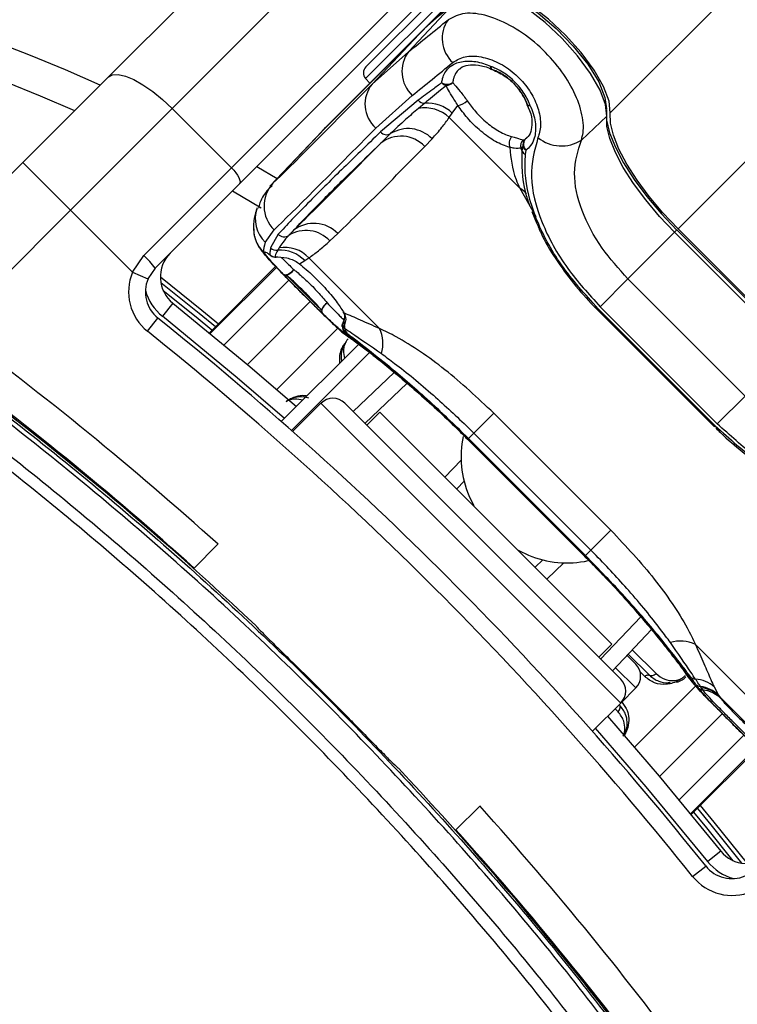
# Model space of a CAD drawing. Header units: millimetres. Extents: x 1508 to 17407, y 390 to 16320.
# Tile 56 of 66: x 3639 to 3724, y 10277 to 10394. Entities that reach past the tile are written whole.
import ezdxf

# ---------------------------------------------------------------- set-up
doc = ezdxf.new("R2010")
doc.units = ezdxf.units.MM
doc.header["$LTSCALE"] = 2
doc.layers.add('COMPONENT_GEOMETRY', color=7, linetype='Continuous')
doc.styles.add('SLDTEXTSTYLE0', font='TXT', dxfattribs={"width": 0.75})
doc.dimstyles.new('SLDDIMSTYLE0', dxfattribs={"dimtxt": 100, "dimasz": 6.604, "dimexe": 0, "dimexo": 0.0625, "dimgap": 25, "dimtad": 0, "dimtih": 1, "dimtoh": 1, "dimdec": 1, "dimrnd": 1e-09, "dimzin": 12, "dimdsep": 46, "dimtxsty": 'SLDTEXTSTYLE0', "dimsah": 1, "dimcen": 0.09, "dimadec": 0, "dimazin": 3, "dimtfac": 1, "dimtdec": 1, "dimtofl": 0, "dimtmove": 0, "dimatfit": 3, "dimfxl": 1, "dimfrac": 2, "dimtolj": 1, "dimtzin": 12, "dimarcsym": 0})
doc.dimstyles.new('SLDDIMSTYLE1', dxfattribs={"dimtxt": 100, "dimasz": 6.604, "dimexe": 0, "dimexo": 0.0625, "dimgap": 25, "dimtad": 0, "dimtih": 1, "dimtoh": 1, "dimdec": 0, "dimrnd": 1e-09, "dimzin": 12, "dimdsep": 46, "dimtxsty": 'SLDTEXTSTYLE0', "dimsah": 1, "dimcen": 0.09, "dimadec": 0, "dimazin": 3, "dimtfac": 1, "dimtdec": 0, "dimtofl": 0, "dimtmove": 0, "dimatfit": 3, "dimfxl": 1, "dimfrac": 2, "dimtolj": 1, "dimtzin": 12, "dimarcsym": 0})

# ---------------------------------------------------------------- blocks, each defined once
blk = doc.blocks.new('_D')
at = {"layer": 'COMPONENT_GEOMETRY', "color": 7}
for p, q in [((6308, 15517.23), (2562.54, 15517.23)), ((2568.89, 15517.23), (2568.89, 13024.91)), ((2368.82, 13004.59), (2338.35, 13004.59)), ((2338.35, 13004.59), (2338.35, 12845.84)), ((2768.96, 13004.59), (2799.43, 13004.59)), ((2799.43, 13004.59), (2799.43, 12845.84)), ((2338.35, 12845.84), (2368.82, 12845.84)), ((2799.43, 12845.84), (2768.96, 12845.84)), ((2568.89, 10203.9), (2568.89, 12696.23)), ((3176.17, 10203.9), (2562.54, 10203.9))]:
    blk.add_line(p, q, dxfattribs=at)
for points in [[(2568.89, 15517.23), (2567.87, 15510.63), (2569.91, 15510.63)], [(2568.89, 10203.9), (2569.91, 10210.5), (2567.87, 10210.5)]]:
    blk.add_solid(points, dxfattribs=at)
at = {"layer": 'COMPONENT_GEOMETRY', "color": 7, "char_height": 100, "attachment_point": 1, "style": 'SLDTEXTSTYLE0'}
for s, insert in [('8\'8.59"', (2368.82, 12974.75)), ('2656.7', (2365.7, 12825.13))]:
    blk.add_mtext(s, dxfattribs=dict(at, insert=insert))
blk = doc.blocks.new('_D_1')
at = {"layer": 'COMPONENT_GEOMETRY', "color": 7}
for p, q in [((8879.1, 12946.13), (8879.1, 8407.68)), ((3365.77, 10201.36), (3365.77, 8407.68)), ((5922.37, 8558.06), (5891.9, 8558.06)), ((5891.9, 8558.06), (5891.9, 8399.31)), ((6322.51, 8558.06), (6352.97, 8558.06)), ((6352.97, 8558.06), (6352.97, 8399.31)), ((3365.77, 8414.03), (5845.64, 8414.03)), ((8879.1, 8414.03), (6399.23, 8414.03)), ((5891.9, 8399.31), (5922.37, 8399.31)), ((6352.97, 8399.31), (6322.51, 8399.31))]:
    blk.add_line(p, q, dxfattribs=at)
for points in [[(3365.77, 8414.03), (3372.37, 8413.02), (3372.37, 8415.05)], [(8879.1, 8414.03), (8872.5, 8415.05), (8872.5, 8413.02)]]:
    blk.add_solid(points, dxfattribs=at)
at = {"layer": 'COMPONENT_GEOMETRY', "color": 7, "char_height": 100, "attachment_point": 1, "style": 'SLDTEXTSTYLE0'}
for s, insert in [('9\'0.53"', (5922.37, 8528.22)), ('2757', (5974.66, 8378.6))]:
    blk.add_mtext(s, dxfattribs=dict(at, insert=insert))

msp = doc.modelspace()

# ---------------------------------------------------------------- linework, layer by layer
at = {"color": 8, "linetype": 'Continuous', "lineweight": 25}
for p, q in [((3708.91, 10382.82), (4972.74, 11646.65)), ((3716.98, 10369.03), (3766.33, 10418.38)), ((3694.63, 10401.7), (3679.83, 10386.9)), ((3668.81, 10374.45), (3668.65, 10374.22)), ((3698.16, 10373.85), (3700.05, 10370.49)), ((3716.56, 10368.62), (3716.85, 10368.91)), ((3669.12, 10364.55), (3661.25, 10356.68)), ((3661.36, 10356.59), (3669.22, 10364.44)), ((3670.69, 10362.93), (3663, 10355.24)), ((3673.24, 10360.38), (3665.77, 10352.91)), ((3676.54, 10357.2), (3669.26, 10349.93)), ((3684.76, 10350.67), (3679.74, 10345.9)), ((3710.16, 10312.65), (3674.52, 10348.29)), ((3689.26, 10339.49), (3691.18, 10341.51)), ((3705.88, 10330.08), (3705.91, 10330.11)), ((3703.38, 10329.31), (3701.36, 10327.39)), ((3707.77, 10317.87), (3712.54, 10322.89)), ((3711.54, 10318.96), (3714.36, 10316.14)), ((3711.95, 10314.44), (3709.53, 10316.85)), ((3713.03, 10315.8), (3712.47, 10316.36)), ((3711.8, 10307.39), (3719.07, 10314.66)), ((3709.84, 10311.61), (3709.48, 10311.97)), ((3714.78, 10303.9), (3722.24, 10311.37)), ((3717.11, 10301.13), (3724.8, 10308.82)), ((3726.31, 10307.35), (3718.46, 10299.49)), ((3718.55, 10299.38), (3726.42, 10307.25))]:
    msp.add_line(p, q, dxfattribs=at)
at = {"color": 7, "linetype": 'Continuous', "lineweight": 25}
for p, q in [((3687.2, 10393.21), (4714, 11420.01)), ((3649.23, 10387.06), (3709.21, 10447.04)), ((3716.8, 10443.32), (3656.82, 10383.34)), ((3663.89, 10376.27), (3723.87, 10436.24)), ((3724.8, 10434.35), (3664.82, 10374.37)), ((3679.86, 10388.28), (3693.96, 10402.37)), ((3684.93, 10390.09), (3689.77, 10395.21)), ((3687.2, 10393.21), (3675.41, 10381.42)), ((3686.8, 10392.79), (3675.01, 10381)), ((3686.81, 10392.8), (3675.02, 10381.01)), ((3680.61, 10386.24), (3686.8, 10392.79)), ((3686.81, 10392.8), (3686.8, 10392.79)), ((3684.93, 10390.09), (3680.61, 10386.24)), ((3694.87, 10387.98), (3694.92, 10387.96)), ((3639.07, 10376.91), (3649.23, 10387.06)), ((3679.83, 10386.9), (3680.33, 10386.34)), ((3681.03, 10381.01), (3685.37, 10384.89)), ((3686.09, 10384.31), (3681.6, 10380.54)), ((3686.85, 10383.96), (3686.1, 10383.34)), ((3698.99, 10383.8), (3699.33, 10383.08)), ((3699.04, 10383.82), (3699.02, 10383.86)), ((3656.82, 10383.34), (3644.73, 10371.25)), ((3663.89, 10376.27), (3656.82, 10383.34)), ((3689.77, 10382.25), (3690.13, 10382.79)), ((3690.13, 10382.79), (3690.79, 10383.7)), ((3689.77, 10382.25), (3698.16, 10373.85)), ((3705.48, 10379.57), (3708.49, 10382.42)), ((3674.65, 10380.63), (3668.45, 10374.08)), ((3668.81, 10374.45), (3675.01, 10381)), ((3675.02, 10381.01), (3675.01, 10381)), ((3686.87, 10378.82), (3687.73, 10379.74)), ((3698.56, 10379.61), (3698.77, 10379.64)), ((3698.77, 10379.64), (3699.05, 10379.93)), ((3698.52, 10378.77), (3698.3, 10378.63)), ((3698.45, 10378.26), (3698.52, 10378.77)), ((3698.84, 10377.85), (3698.9, 10378.36)), ((3624.61, 10362.45), (3639.07, 10376.91)), ((3639.07, 10376.91), (3644.73, 10371.25)), ((3653.46, 10365.84), (3663.89, 10376.27)), ((3666.9, 10376.45), (3669.33, 10375)), ((3664.82, 10374.37), (3654.81, 10364.36)), ((3667.4, 10371.49), (3663.98, 10373.52)), ((3644.73, 10371.25), (3630.72, 10357.24)), ((3652.11, 10363.87), (3644.73, 10371.25)), ((3699.59, 10371.08), (3700.16, 10369.74)), ((3667.9, 10367.42), (3668.94, 10368.92)), ((3711.02, 10363.08), (3716.56, 10368.62)), ((3730.49, 10354.69), (3716.56, 10368.62)), ((3730.78, 10354.98), (3716.85, 10368.91)), ((3730.9, 10355.11), (3716.98, 10369.03)), ((3669.43, 10368.38), (3668.53, 10366.76)), ((3675.59, 10367.6), (3676.51, 10368.46)), ((3669.53, 10366.77), (3669.37, 10366.48)), ((3652.11, 10363.87), (3653.46, 10365.84)), ((3671.96, 10364.87), (3672.59, 10365.25)), ((3672.59, 10365.25), (3673.08, 10365.56)), ((3681.48, 10357.17), (3673.08, 10365.56)), ((3652.11, 10363.87), (3653.95, 10363.09)), ((3654.81, 10364.36), (3653.95, 10363.09)), ((3669.12, 10364.55), (3661.25, 10356.68)), ((3711.02, 10363.08), (3707.72, 10359.77)), ((3711.02, 10363.08), (3724.95, 10349.15)), ((3656.92, 10360.19), (3655.67, 10358.63)), ((3707.48, 10359.53), (3707.37, 10359.43)), ((3707.37, 10359.43), (3721.3, 10345.5)), ((3707.48, 10359.53), (3721.4, 10345.61)), ((3721.64, 10345.85), (3707.72, 10359.77)), ((3653.89, 10356.84), (3655.14, 10358.4)), ((3677.3, 10357.63), (3677.1, 10357.35)), ((3677.1, 10357.35), (3677.37, 10357.17)), ((3677.34, 10356.8), (3677.6, 10356.61)), ((3669.8, 10346.12), (3679.06, 10355.37)), ((3671, 10345.06), (3680.35, 10354.4)), ((3678.34, 10347.3), (3683.24, 10351.95)), ((3724.95, 10349.15), (3721.64, 10345.85)), ((3674.52, 10348.29), (3671.15, 10344.92)), ((3710.16, 10315.48), (3677.35, 10348.29)), ((3681.52, 10347.23), (3679.97, 10345.68)), ((3681.52, 10347.23), (3709.1, 10319.65)), ((3695.06, 10347.12), (3692.68, 10344.74)), ((3695.06, 10347.12), (3708.99, 10333.19)), ((3721.4, 10345.61), (3721.3, 10345.5)), ((3691.76, 10344.19), (3691.94, 10344)), ((3691.95, 10344.01), (3691.98, 10344.04)), ((3691.95, 10344.01), (3705.88, 10330.08)), ((3691.98, 10344.04), (3705.91, 10330.11)), ((3692.05, 10344.11), (3692.68, 10344.74)), ((3705.98, 10330.18), (3692.05, 10344.11)), ((3706.61, 10330.81), (3692.68, 10344.74)), ((3691.54, 10339.02), (3690.66, 10338.1)), ((3708.99, 10333.19), (3706.61, 10330.81)), ((3659.39, 10328.63), (3662.27, 10331.52)), ((3657.89, 10330.07), (3657.83, 10330.02)), ((3705.87, 10330.08), (3706.44, 10329.5)), ((3705.98, 10330.18), (3706.61, 10330.81)), ((3658.42, 10329.6), (3658.33, 10329.57)), ((3659.02, 10328.96), (3659.07, 10329.02)), ((3699.97, 10328.79), (3700.89, 10329.67)), ((3713.82, 10321.37), (3709.17, 10316.47)), ((3707.55, 10318.1), (3709.1, 10319.65)), ((3719.04, 10319.61), (3727.43, 10311.21)), ((3710.91, 10318.3), (3711.94, 10317.27)), ((3711.06, 10318.46), (3713.58, 10315.94)), ((3719.39, 10314.47), (3719.11, 10314.86)), ((3710.16, 10312.65), (3711.95, 10314.44)), ((3719.75, 10314.46), (3719.65, 10314.61)), ((3719.93, 10314.2), (3719.75, 10314.46)), ((3721.27, 10314.56), (3721.8, 10313.6)), ((3721.8, 10313.6), (3721.91, 10313.44)), ((3706.8, 10309.29), (3710.16, 10312.65)), ((3725.98, 10309.36), (3721.91, 10313.44)), ((3721.91, 10313.44), (3722.1, 10313.16)), ((3718.55, 10299.38), (3726.42, 10307.25)), ((3693.39, 10300.4), (3690.5, 10297.52)), ((3690.89, 10297.2), (3690.83, 10297.15)), ((3691.47, 10296.55), (3691.44, 10296.46)), ((3691.89, 10295.96), (3691.94, 10296.02)), ((3722.06, 10295.05), (3720.5, 10293.8)), ((3718.71, 10292.02), (3720.27, 10293.27))]:
    msp.add_line(p, q, dxfattribs=at)
at = {"color": 7, "linetype": 'Continuous', "lineweight": 25, "flags": 128}
for points in [[(3708.91, 10382.82), (3708.78, 10384.2), (3708.13, 10385.93), (3707, 10387.91), (3705.46, 10389.99), (3703.61, 10392.05), (3701.57, 10393.96), (3699.48, 10395.59), (3697.47, 10396.83), (3695.66, 10397.61), (3694.19, 10397.86), (3693.14, 10397.59)], [(3708.49, 10382.42), (3708.36, 10383.8), (3707.71, 10385.53), (3706.58, 10387.5), (3705.04, 10389.58), (3703.2, 10391.64), (3701.16, 10393.55), (3699.07, 10395.17), (3697.06, 10396.41), (3695.26, 10397.18), (3693.79, 10397.44), (3692.74, 10397.17)], [(3694.74, 10397.4), (3696.26, 10397.05), (3698.2, 10396.12), (3700.34, 10394.68), (3702.5, 10392.85), (3704.52, 10390.76), (3706.25, 10388.59), (3707.54, 10386.5), (3708.29, 10384.66), (3708.46, 10383.31)], [(3649.23, 10387.06), (3649.72, 10387.33), (3650.4, 10387.37), (3651.26, 10387.19), (3652.26, 10386.77), (3653.35, 10386.16), (3654.51, 10385.36), (3655.68, 10384.41), (3656.82, 10383.34)], [(3708.45, 10383.2), (3708.48, 10381.94), (3708.84, 10380.43), (3709.52, 10378.73), (3710.5, 10376.86), (3711.76, 10374.89), (3713.26, 10372.87), (3714.97, 10370.85), (3716.83, 10368.88)], [(3716.98, 10369.03), (3715.18, 10370.93), (3713.54, 10372.87), (3712.1, 10374.82), (3710.89, 10376.72), (3709.94, 10378.51), (3709.29, 10380.15), (3708.94, 10381.6), (3708.91, 10382.82)], [(3674.85, 10380.84), (3675.07, 10381.08), (3675.41, 10381.42)], [(3716.56, 10368.62), (3714.77, 10370.51), (3713.13, 10372.46), (3711.68, 10374.41), (3710.47, 10376.31), (3709.52, 10378.11), (3708.87, 10379.75), (3708.52, 10381.2), (3708.49, 10382.42)], [(3675.01, 10381), (3674.68, 10380.66), (3674.65, 10380.63)], [(3663.89, 10376.27), (3664.16, 10375.99), (3664.4, 10375.69), (3664.6, 10375.4), (3664.75, 10375.13), (3664.85, 10374.88), (3664.9, 10374.67), (3664.89, 10374.49), (3664.82, 10374.37)], [(3668.44, 10365.96), (3668.56, 10365.85), (3668.57, 10365.84)], [(3669.04, 10365.68), (3669.13, 10365.67), (3669.18, 10365.66)], [(3670.04, 10363.64), (3670.14, 10363.58), (3670.27, 10363.56), (3670.43, 10363.58), (3670.61, 10363.64), (3670.79, 10363.74), (3670.97, 10363.87), (3671.14, 10364.02), (3671.28, 10364.19)], [(3655.42, 10363.32), (3660.35, 10359.37), (3662.32, 10357.75)], [(3656.92, 10360.19), (3665.83, 10352.86), (3671.59, 10347.9)], [(3674.71, 10358.97), (3674.65, 10359.07), (3674.63, 10359.21), (3674.65, 10359.37), (3674.71, 10359.54), (3674.81, 10359.72), (3674.93, 10359.9), (3675.09, 10360.07), (3675.26, 10360.22)], [(3677.76, 10356.2), (3677.69, 10356.24), (3677.15, 10356.7)], [(3692.11, 10337.31), (3692.66, 10336.16), (3692.74, 10336.02)], [(3697.89, 10330.87), (3698.03, 10330.79), (3699.18, 10330.24)], [(3715.68, 10314.88), (3715.71, 10314.95), (3715.74, 10315.01), (3715.78, 10315.05), (3715.83, 10315.08), (3715.88, 10315.1), (3715.94, 10315.1), (3715.99, 10315.09), (3716.04, 10315.06)], [(3708.58, 10311.07), (3714.73, 10303.96), (3722.06, 10295.05)], [(3719.62, 10300.45), (3721.24, 10298.48), (3725.19, 10293.55)]]:
    msp.add_lwpolyline(points, dxfattribs=at)
at = {"color": 8, "linetype": 'Continuous', "lineweight": 25, "flags": 128}
for points in [[(3694.86, 10387.98), (3694.83, 10387.99), (3694.77, 10388.07), (3694.73, 10388.18), (3694.72, 10388.34)], [(3699.4, 10383.66), (3699.25, 10383.67), (3699.13, 10383.71), (3699.06, 10383.78), (3699.04, 10383.8)], [(3655.48, 10362.65), (3660.04, 10358.99), (3661.97, 10357.4)], [(3661.56, 10356.99), (3659.67, 10358.53), (3655.77, 10361.67)], [(3670.17, 10346.48), (3664.54, 10351.33), (3655.67, 10358.63)], [(3718.09, 10315.86), (3718.11, 10315.82), (3718.57, 10315.28)], [(3720.5, 10293.8), (3713.2, 10302.67), (3707.16, 10309.65)], [(3723.54, 10293.9), (3720.4, 10297.8), (3718.86, 10299.69)], [(3719.27, 10300.1), (3720.86, 10298.17), (3724.52, 10293.61)]]:
    msp.add_lwpolyline(points, dxfattribs=at)
at = {"color": 7, "linetype": 'Continuous', "lineweight": 25}
for centre, radius, start, end in [((3565.77, 10203.9), 200, 65.6403, 24.3597), ((3565.77, 10203.9), 196, 66.0814, 23.9186), ((3700.6, 10379.79), 18.97, 123.3661, 134.958), ((3700.21, 10379.37), 18.97, 123.3661, 134.958), ((3692.8, 10391.66), 3.87, 144.8547, 227.6163), ((3688.04, 10387.74), 3.9, 143.0289, 226.8254), ((3680.57, 10387.57), 1, 135, 222), ((3695.22, 10388.35), 0.501, 181.1249, 226.4485), ((3695.27, 10388.89), 1, 245.3103, 249.3198), ((3683.53, 10383.84), 3.78, 140.6372, 228.5404), ((3689.51, 10387.47), 1.24, 239.5397, 303.1068), ((3689.7, 10387.13), 1.1, 221.6023, 255.8674), ((3689.36, 10387.17), 1.11, 273.9865, 318.1302), ((3686.86, 10384.99), 1.03, 221.1415, 269.2285), ((3687.2, 10379.76), 4.22, 46.0423, 94.7912), ((3690.55, 10385.66), 1.97, 277.0117, 314.0715), ((3699.95, 10384.22), 1, 200.7363, 204.7524), ((3699.41, 10384.16), 0.5, 223.6094, 268.9654), ((3686.88, 10379.25), 4.16, 46.0351, 100.7076), ((3682.32, 10381.19), 0.97, 222.1078, 299.0364), ((3684.88, 10376.96), 3.98, 44.238, 121.7465), ((3684.03, 10376.12), 3.92, 43.5704, 127.9785), ((3698.25, 10379.14), 1.36, 141.2265, 199.1449), ((3699.3, 10378.88), 1.04, 135.3861, 194.2437), ((3699.49, 10378.96), 0.988, 136.5334, 191.2045), ((3699.58, 10379.07), 0.986, 144.8711, 226.354), ((3703.11, 10383.31), 4.43, 230.9409, 302.4638), ((3695.64, 10377.27), 2.98, 19.3673, 27.0597), ((3699.22, 10378.6), 0.842, 203.7336, 242.5751), ((3699.32, 10379.13), 0.876, 204.1454, 241.2457), ((3671.72, 10371.74), 3.97, 137.0493, 225.4612), ((3672.74, 10364.92), 3.91, 43.2372, 121.7152), ((3673.67, 10365.77), 3.91, 43.4089, 127.9868), ((3670.14, 10369.08), 0.998, 224.7363, 303.2219), ((3669.24, 10367.48), 1.01, 225.611, 277.1862), ((3669.7, 10362.51), 3.98, 43.4605, 94.758), ((3670.19, 10362.88), 3.95, 42.8814, 99.5833), ((3646.23, 10357.9), 10.74, 36.9661, 47.6623), ((3659.42, 10363.31), 4, 135, 231.3565), ((3669.14, 10366.67), 1, 225.4317, 264.3945), ((3669.14, 10366.66), 1, 235.3237, 272.3912), ((3657.64, 10361.53), 6, 157.0417, 231.3565), ((3669.98, 10365), 1.54, 287.2978, 328.2273), ((3657.64, 10361.53), 4, 157.0417, 231.3565), ((3670.35, 10364.02), 0.496, 230.2072, 279.6234), ((3392.53, 10030.66), 400, 46.7191, 55.4908), ((3392.53, 10030.66), 400, 49.1474, 55.4908), ((3675.09, 10359.29), 0.495, 170.3457, 219.7816), ((3676.07, 10358.91), 1.54, 121.7952, 162.7127), ((3395.36, 10033.49), 416, 38.6435, 51.3565), ((3678.04, 10357.5), 1, 147.9674, 185.7475), ((3391.57, 10031.63), 404, 47.9276, 53.7036), ((3395.36, 10033.49), 414, 38.6435, 51.3565), ((3677.99, 10357.41), 0.892, 183.4667, 222.7804), ((3673.35, 10356.84), 4.03, 4.715, 11.3437), ((3678.24, 10357.2), 0.878, 181.9493, 222.3977), ((3677.74, 10355.38), 4.14, 343.3132, 25.5479), ((3565.77, 10203.9), 150, 91.6933, 358.3067), ((3565.77, 10203.9), 149.82, 91.6649, 358.3351), ((3391.57, 10031.63), 400, 47.9569, 53.7036), ((3565.77, 10203.9), 147.82, 92.3895, 357.6105), ((3675.94, 10346.88), 2, 45, 135), ((3702.71, 10341.87), 11.54, 167.5791, 203.2874), ((3703.74, 10340.83), 11.53, 246.7056, 282.7686), ((3717.25, 10315.87), 4.14, 64.4521, 106.6868), ((3710.53, 10315.85), 2, 315, 45), ((3392.53, 10030.66), 399.86, 44.4268, 45.5732), ((3708.75, 10314.07), 2, 315, 45), ((3719.07, 10316.38), 0.878, 227.6023, 268.0507), ((3718.76, 10311.71), 3.8, 48.5894, 85.7205), ((3719.75, 10315.53), 0.93, 226.3784, 263.6821), ((3720.05, 10315.15), 0.955, 225.8921, 262.6458), ((3719.2, 10310.85), 3.78, 46.6027, 83.2445), ((3719.3, 10310.7), 3.78, 46.2829, 83.0911), ((3719.43, 10310.4), 3.84, 45.9598, 82.5197), ((3392.53, 10030.66), 400, 34.5092, 43.2809), ((3393.5, 10029.7), 404, 36.2964, 42.0724), ((3393.5, 10029.7), 400, 36.2964, 42.0431), ((3725.18, 10297.55), 4, 218.6435, 315), ((3723.4, 10295.77), 4, 218.6435, 292.9583), ((3392.53, 10030.66), 400, 34.5092, 40.8526), ((3723.4, 10295.77), 6, 218.6435, 292.9583)]:
    msp.add_arc(centre, radius, start, end, dxfattribs=at)
at = {"color": 8, "linetype": 'Continuous', "lineweight": 25}
for centre, radius, start, end in [((3697.07, 10371.79), 2.33, 36.2239, 62.2358), ((3670.67, 10370.25), 3.96, 161.5429, 225.5918), ((3670.47, 10369.11), 3.98, 182.0271, 225.2123), ((3659.42, 10363.31), 6, 195.5484, 231.3565), ((3677.93, 10357.59), 0.861, 148.5936, 195.85), ((3678.02, 10357.96), 0.79, 161.2505, 204.38), ((3678.03, 10357.5), 0.99, 185.2781, 225.3655), ((3725.18, 10297.55), 6, 218.6435, 254.4516)]:
    msp.add_arc(centre, radius, start, end, dxfattribs=at)
at = {"color": 7, "linetype": 'Continuous', "lineweight": 25}
for centre, major_axis, ratio, start_param, end_param in [((3774.02, 10488.38), (111.49, 111.67), 0.074687, 3.715565, 3.782435), ((3776.85, 10485.57), (114.32, 114.5), 0.072841, 3.715568, 3.782438), ((3775.43, 10486.84), (108.84, 114.33), 0.008938, 3.334594, 3.645255), ((3778.33, 10484.08), (111.66, 117.16), 0.008717, 3.334605, 3.645265), ((3776.85, 10485.57), (108.98, 119.84), 0.055229, 3.015897, 3.082768)]:
    msp.add_ellipse(centre, major_axis=major_axis, ratio=ratio, start_param=start_param, end_param=end_param, dxfattribs=at)
for points, knots in [([(3705.48, 10379.57), (3705.56, 10379.86), (3705.81, 10380.81), (3705.62, 10382.84), (3704.56, 10385.63), (3702.73, 10388.44), (3700.27, 10391.04), (3697.33, 10393.17), (3694.29, 10394.48), (3691.49, 10394.84), (3690.25, 10394.21), (3689.64, 10393.89)], [0, 0, 0, 0, 0.0498264, 0.1675614, 0.2805784, 0.3917808, 0.5052991, 0.624319, 0.7486634, 0.8746042, 1, 1, 1, 1]), ([(3690.19, 10388.81), (3690.65, 10389.08), (3691.56, 10389.61), (3693.5, 10389.58), (3695.57, 10388.9), (3697.5, 10387.61), (3699.06, 10385.94), (3700.14, 10384.07), (3700.67, 10382.18), (3700.64, 10380.76), (3700.39, 10380.08), (3700.32, 10379.87)], [0, 0, 0, 0, 0.128283, 0.255896, 0.379754, 0.496488, 0.607307, 0.716724, 0.829647, 0.949094, 1, 1, 1, 1]), ([(3688.88, 10386.4), (3688.91, 10386.57), (3689.02, 10387.26), (3689.53, 10388.1), (3690.59, 10388.81), (3691.98, 10389.07), (3693.5, 10388.84), (3694.42, 10388.46), (3694.72, 10388.34)], [0, 0, 0, 0, 0.075381, 0.307278, 0.457792, 0.683201, 0.897773, 1, 1, 1, 1]), ([(3691.03, 10388), (3691.07, 10388.05), (3691.26, 10388.31), (3691.97, 10388.54), (3693.21, 10388.54), (3694.26, 10388.29), (3694.82, 10387.99), (3694.85, 10387.97)], [0, 0, 0, 0, 0.076775, 0.384093, 0.673994, 0.981762, 1, 1, 1, 1]), ([(3699.4, 10383.66), (3699.38, 10383.71), (3699.19, 10384.25), (3698.63, 10385.31), (3697.44, 10386.71), (3696.06, 10387.78), (3695.12, 10388.17), (3694.72, 10388.34)], [0, 0, 0, 0, 0.023022, 0.27511, 0.528003, 0.796138, 1, 1, 1, 1]), ([(3699.04, 10383.82), (3699.02, 10383.89), (3698.81, 10384.45), (3698.22, 10385.5), (3697.06, 10386.74), (3695.89, 10387.57), (3695.16, 10387.86), (3694.87, 10387.98)], [0, 0, 0, 0, 0.040118, 0.323375, 0.584277, 0.834681, 1, 1, 1, 1]), ([(3694.87, 10387.98), (3695.43, 10387.72), (3696.54, 10387.21), (3697.93, 10385.86), (3698.7, 10384.66), (3698.98, 10383.98), (3699.04, 10383.82)], [0, 0, 0, 0, 0.3101487, 0.6161475, 0.9098568, 1, 1, 1, 1]), ([(3688.88, 10386.4), (3688.52, 10386.13), (3687.57, 10385.41), (3686.65, 10384.73), (3686.09, 10384.31)], [0, 0, 0, 0, 0.381291, 1, 1, 1, 1]), ([(3690.18, 10386.43), (3690.25, 10386.34), (3690.46, 10386.03), (3691.06, 10385.42), (3691.63, 10384.64), (3691.92, 10384.24)], [0, 0, 0, 0, 0.181902, 0.586109, 1, 1, 1, 1]), ([(3689.43, 10386.06), (3689.2, 10385.87), (3688.29, 10385.15), (3687.46, 10384.47), (3686.85, 10383.96)], [0, 0, 0, 0, 0.261932, 1, 1, 1, 1]), ([(3690.79, 10383.7), (3690.54, 10384.11), (3690.04, 10384.92), (3689.6, 10385.6), (3689.47, 10385.95), (3689.43, 10386.06)], [0, 0, 0, 0, 0.402486, 0.811277, 1, 1, 1, 1]), ([(3691.92, 10384.24), (3692.07, 10384.03), (3692.36, 10383.6), (3692.91, 10382.94), (3693.54, 10382.27), (3694.25, 10381.63), (3694.99, 10381.06), (3695.73, 10380.59), (3696.48, 10380.21), (3696.95, 10380.07), (3697.19, 10379.99)], [0, 0, 0, 0, 0.11112, 0.224668, 0.352154, 0.483338, 0.610578, 0.74151, 0.868886, 1, 1, 1, 1]), ([(3686.1, 10383.34), (3685.59, 10382.9), (3684.42, 10381.9), (3683.37, 10380.91), (3682.79, 10380.35)], [0, 0, 0, 0, 0.437506, 1, 1, 1, 1]), ([(3696.96, 10378.7), (3696.4, 10378.9), (3695.29, 10379.3), (3693.52, 10380.59), (3691.94, 10382.11), (3691.16, 10383.2), (3690.79, 10383.7)], [0, 0, 0, 0, 0.259902, 0.517867, 0.775557, 1, 1, 1, 1]), ([(3699.33, 10383.08), (3699.33, 10383.08), (3699.56, 10382.58), (3699.64, 10381.63), (3699.51, 10380.5), (3699.18, 10379.94), (3698.87, 10379.75), (3698.8, 10379.71)], [0, 0, 0, 0, 0.000199, 0.294991, 0.595775, 0.908037, 1, 1, 1, 1]), ([(3699.4, 10383.66), (3699.43, 10383.6), (3699.75, 10382.87), (3700.12, 10381.47), (3700, 10379.94), (3699.52, 10378.92), (3699.09, 10378.54), (3698.9, 10378.36)], [0, 0, 0, 0, 0.028104, 0.329399, 0.630932, 0.832233, 1, 1, 1, 1]), ([(3687.73, 10379.74), (3688.13, 10380.18), (3688.85, 10380.98), (3689.48, 10381.86), (3689.77, 10382.25)], [0, 0, 0, 0, 0.558599, 1, 1, 1, 1]), ([(3681.6, 10380.54), (3679.99, 10378.99), (3676.76, 10375.88), (3673.41, 10372.54), (3670.96, 10370.03), (3669.94, 10368.93), (3669.43, 10368.38)], [0, 0, 0, 0, 0.287942, 0.575885, 0.787474, 1, 1, 1, 1]), ([(3682.79, 10380.35), (3682.57, 10380.13), (3682.18, 10379.75), (3681.8, 10379.38), (3681.62, 10379.21)], [0, 0, 0, 0, 0.550084, 1, 1, 1, 1]), ([(3671.27, 10368.85), (3672.26, 10369.9), (3674.07, 10371.8), (3677.77, 10375.47), (3680.47, 10378.09), (3681.62, 10379.21)], [0, 0, 0, 0, 0.411197, 0.74781, 1, 1, 1, 1]), ([(3681.62, 10379.21), (3681.37, 10378.95), (3679.97, 10377.53), (3677.41, 10374.94), (3674.2, 10371.74), (3672.15, 10369.72), (3671.27, 10368.85)], [0, 0, 0, 0, 0.072703, 0.409757, 0.746813, 1, 1, 1, 1]), ([(3697.19, 10379.99), (3697.39, 10379.94), (3698.02, 10379.76), (3698.34, 10379.67), (3698.56, 10379.61)], [0, 0, 0, 0, 0.311755, 1, 1, 1, 1]), ([(3700.32, 10379.87), (3699.91, 10378.37), (3699.11, 10375.39), (3700.52, 10369.89), (3703.47, 10364.44), (3706.36, 10361.26), (3707.72, 10359.77)], [0, 0, 0, 0, 0.263204, 0.524727, 0.777185, 1, 1, 1, 1]), ([(3711.02, 10363.08), (3709.94, 10364.28), (3707.63, 10366.83), (3705.33, 10371.26), (3704.31, 10375.8), (3705.09, 10378.31), (3705.48, 10379.57)], [0, 0, 0, 0, 0.223488, 0.476086, 0.737075, 1, 1, 1, 1]), ([(3676.51, 10368.46), (3677.39, 10369.32), (3679.45, 10371.35), (3682.65, 10374.55), (3685.22, 10377.14), (3686.62, 10378.57), (3686.87, 10378.82)], [0, 0, 0, 0, 0.253188, 0.590242, 0.927296, 1, 1, 1, 1]), ([(3696.96, 10378.7), (3697.09, 10377.45), (3697.25, 10375.87), (3698, 10374.2), (3698.16, 10373.85)], [0, 0, 0, 0, 0.79237, 1, 1, 1, 1]), ([(3698.3, 10378.63), (3698.08, 10378.6), (3697.77, 10378.55), (3697.15, 10378.67), (3696.96, 10378.7)], [0, 0, 0, 0, 0.700505, 1, 1, 1, 1]), ([(3699.34, 10371.83), (3699.17, 10372.33), (3698.41, 10374.59), (3698.44, 10376.65), (3698.45, 10378.26)], [0, 0, 0, 0, 0.222458, 1, 1, 1, 1]), ([(3707.48, 10359.53), (3705.93, 10361.24), (3702.84, 10364.67), (3699.83, 10370.36), (3698.7, 10374.79), (3698.8, 10377.14), (3698.84, 10377.85)], [0, 0, 0, 0, 0.287424, 0.575721, 0.870977, 1, 1, 1, 1]), ([(3668.7, 10374.15), (3668.54, 10374), (3667.97, 10373.45), (3667.36, 10372.56), (3667.13, 10371.7), (3667.08, 10371.48)], [0, 0, 0, 0, 0.214804, 0.803734, 1, 1, 1, 1]), ([(3666.91, 10371.47), (3666.85, 10371.29), (3666.67, 10370.7), (3666.5, 10369.93), (3666.5, 10369.18), (3666.5, 10369)], [0, 0, 0, 0, 0.248109, 0.809538, 1, 1, 1, 1]), ([(3700.16, 10369.74), (3700.33, 10369.32), (3700.9, 10367.91), (3702.37, 10365.47), (3704.49, 10362.55), (3706.25, 10360.55), (3707.26, 10359.55), (3707.4, 10359.41)], [0, 0, 0, 0, 0.116475, 0.399092, 0.67854, 0.95547, 1, 1, 1, 1]), ([(3666.53, 10369.04), (3666.53, 10368.84), (3666.53, 10368.35), (3666.74, 10367.65), (3667.04, 10367.03), (3667.36, 10366.53), (3667.8, 10365.98), (3668.47, 10365.22), (3669.55, 10364.09), (3670.73, 10362.88), (3671.57, 10362.05), (3671.93, 10361.68)], [0, 0, 0, 0, 0.050997, 0.125073, 0.189728, 0.25287, 0.348429, 0.528359, 0.704724, 0.870802, 1, 1, 1, 1]), ([(3671.27, 10368.85), (3671.16, 10368.74), (3670.96, 10368.53), (3670.77, 10368.33), (3670.69, 10368.24)], [0, 0, 0, 0, 0.550084, 1, 1, 1, 1]), ([(3670.69, 10368.24), (3670.43, 10367.96), (3669.98, 10367.47), (3669.67, 10366.98), (3669.53, 10366.77)], [0, 0, 0, 0, 0.562494, 1, 1, 1, 1]), ([(3673.08, 10365.56), (3673.47, 10365.84), (3674.34, 10366.48), (3675.14, 10367.2), (3675.59, 10367.6)], [0, 0, 0, 0, 0.441401, 1, 1, 1, 1]), ([(3671.96, 10361.66), (3671.48, 10362.14), (3670.48, 10363.14), (3669.18, 10364.48), (3668.17, 10365.55), (3667.72, 10366.11), (3667.68, 10366.24), (3667.67, 10366.28)], [0, 0, 0, 0, 0.20213, 0.419969, 0.648499, 0.890593, 1, 1, 1, 1]), ([(3670.04, 10363.64), (3669.97, 10363.71), (3669.42, 10364.27), (3668.56, 10365.19), (3667.94, 10365.94), (3667.74, 10366.3), (3667.92, 10366.3), (3668.3, 10366.05), (3668.44, 10365.96)], [0, 0, 0, 0, 0.033536, 0.263615, 0.49388, 0.646507, 0.874374, 1, 1, 1, 1]), ([(3668.53, 10366.76), (3668.5, 10366.58), (3668.45, 10366.3), (3668.44, 10366.05), (3668.44, 10365.96)], [0, 0, 0, 0, 0.618367, 1, 1, 1, 1]), ([(3669.37, 10366.48), (3669.25, 10366.24), (3669.11, 10365.96), (3669.05, 10365.72), (3669.04, 10365.68)], [0, 0, 0, 0, 0.823891, 1, 1, 1, 1]), ([(3668.28, 10366.03), (3668.28, 10366.03), (3668.26, 10366.03), (3668.36, 10365.99), (3668.53, 10365.87), (3668.61, 10365.81)], [0, 0, 0, 0, 0.0746917, 0.5688037, 1, 1, 1, 1]), ([(3669.04, 10365.68), (3669.5, 10365.68), (3670.31, 10365.68), (3671.4, 10365.27), (3671.88, 10364.92), (3671.96, 10364.87)], [0, 0, 0, 0, 0.512573, 0.919491, 1, 1, 1, 1]), ([(3671.28, 10364.19), (3671.4, 10364.1), (3671.91, 10363.69), (3672.9, 10362.8), (3674.2, 10361.48), (3674.9, 10360.64), (3675.26, 10360.22)], [0, 0, 0, 0, 0.089932, 0.383867, 0.69008, 1, 1, 1, 1]), ([(3671.96, 10364.87), (3672.5, 10364.41), (3673.6, 10363.49), (3675.19, 10361.83), (3676.47, 10360.24), (3677.02, 10359.4), (3677.28, 10359.01)], [0, 0, 0, 0, 0.258525, 0.516611, 0.775905, 1, 1, 1, 1]), ([(3670.04, 10363.64), (3670.31, 10363.36), (3670.96, 10362.69), (3672.17, 10361.47), (3673.48, 10360.16), (3674.3, 10359.36), (3674.67, 10359), (3674.71, 10358.97)], [0, 0, 0, 0, 0.199795, 0.468728, 0.722945, 0.976363, 1, 1, 1, 1]), ([(3674.6, 10359.37), (3674.21, 10359.8), (3673.44, 10360.64), (3672.07, 10362.02), (3671.06, 10362.97), (3670.55, 10363.43), (3670.44, 10363.53)], [0, 0, 0, 0, 0.309754, 0.61629, 0.910258, 1, 1, 1, 1]), ([(3670.44, 10363.53), (3670.74, 10363.21), (3671.39, 10362.55), (3672.54, 10361.39), (3673.68, 10360.26), (3674.3, 10359.66), (3674.6, 10359.37)], [0, 0, 0, 0, 0.248204, 0.515153, 0.766575, 1, 1, 1, 1]), ([(3671.93, 10361.68), (3672.05, 10361.56), (3672.65, 10360.96), (3673.76, 10359.86), (3675.1, 10358.53), (3676.3, 10357.4), (3677.02, 10356.72), (3677.58, 10356.34), (3677.76, 10356.21)], [0, 0, 0, 0, 0.052378, 0.252034, 0.454534, 0.663808, 0.890149, 1, 1, 1, 1]), ([(3721.46, 10256.81), (3716.47, 10263.79), (3706.5, 10277.73), (3689.59, 10297.71), (3671.17, 10316.94), (3651.11, 10335.15), (3633.44, 10349.22), (3622.37, 10357), (3618.68, 10359.59)], [0, 0, 0, 0, 0.175926, 0.351853, 0.536803, 0.722183, 0.907563, 1, 1, 1, 1]), ([(3618.99, 10360.05), (3622.68, 10357.46), (3633.78, 10349.67), (3651.47, 10335.57), (3671.56, 10317.34), (3690, 10298.08), (3706.94, 10278.08), (3716.93, 10264.11), (3721.92, 10257.13)], [0, 0, 0, 0, 0.092437, 0.277818, 0.463199, 0.648153, 0.824076, 1, 1, 1, 1]), ([(3677.11, 10359.17), (3677.14, 10359.13), (3677.32, 10358.87), (3677.35, 10358.48), (3677.28, 10358.28), (3677.26, 10358.22)], [0, 0, 0, 0, 0.1062312, 0.7344442, 1, 1, 1, 1]), ([(3677.34, 10356.8), (3677.34, 10356.78), (3677.34, 10356.69), (3677.11, 10356.8), (3676.47, 10357.32), (3675.69, 10358.02), (3674.97, 10358.71), (3674.71, 10358.97)], [0, 0, 0, 0, 0.059371, 0.368067, 0.547994, 0.831013, 1, 1, 1, 1]), ([(3677.28, 10358.25), (3677.26, 10358.19), (3677.23, 10358.09), (3677.22, 10358.07), (3677.21, 10358.07)], [0, 0, 0, 0, 0.582055, 1, 1, 1, 1]), ([(3677.28, 10359.01), (3677.37, 10358.75), (3677.55, 10358.24), (3677.38, 10357.83), (3677.3, 10357.63)], [0, 0, 0, 0, 0.50292, 1, 1, 1, 1]), ([(3681.48, 10357.17), (3680.69, 10357.52), (3679.11, 10358.24), (3677.86, 10358.75), (3677.29, 10359), (3677.28, 10359.01)], [0, 0, 0, 0, 0.484656, 0.983086, 1, 1, 1, 1]), ([(3617.01, 10357.13), (3620.69, 10354.54), (3631.77, 10346.76), (3649.43, 10332.68), (3669.48, 10314.46), (3687.74, 10295.33), (3704.37, 10275.61), (3714.12, 10261.96), (3719, 10255.14)], [0, 0, 0, 0, 0.09315, 0.279968, 0.466787, 0.653164, 0.826582, 1, 1, 1, 1]), ([(3677.05, 10357.41), (3677.05, 10357.42), (3677.04, 10357.48), (3677.03, 10357.64), (3677.09, 10357.76), (3677.11, 10357.79)], [0, 0, 0, 0, 0.121689, 0.792719, 1, 1, 1, 1]), ([(3677.37, 10357.17), (3677.63, 10357), (3678.74, 10356.26), (3680.42, 10355.09), (3681.71, 10354.2)], [0, 0, 0, 0, 0.238761, 1, 1, 1, 1]), ([(3695.06, 10347.12), (3693.13, 10348.92), (3690.26, 10351.62), (3686.32, 10354.47), (3683.68, 10356.13), (3682.13, 10356.86), (3681.48, 10357.17)], [0, 0, 0, 0, 0.419372, 0.626845, 0.841167, 1, 1, 1, 1]), ([(3717.85, 10254.35), (3712.99, 10261.15), (3703.28, 10274.75), (3686.7, 10294.4), (3668.5, 10313.46), (3648.53, 10331.62), (3630.93, 10345.65), (3619.89, 10353.4), (3616.22, 10355.98)], [0, 0, 0, 0, 0.173418, 0.346836, 0.533213, 0.720031, 0.906849, 1, 1, 1, 1]), ([(3691.98, 10344.04), (3690.39, 10345.59), (3687.18, 10348.69), (3682.69, 10352.53), (3679, 10355.41), (3677.77, 10356.27), (3677.15, 10356.7)], [0, 0, 0, 0, 0.2460387, 0.4933441, 0.7436901, 1, 1, 1, 1]), ([(3677.6, 10356.61), (3677.99, 10356.32), (3679.27, 10355.37), (3682.39, 10352.92), (3687.09, 10348.92), (3690.4, 10345.71), (3692.05, 10344.11)], [0, 0, 0, 0, 0.1290831, 0.4243381, 0.7125613, 1, 1, 1, 1]), ([(3677.76, 10356.2), (3677.79, 10356.17), (3677.96, 10356.06), (3678.65, 10355.57), (3679.87, 10354.66), (3681.58, 10353.33), (3683.6, 10351.67), (3685.87, 10349.73), (3688.27, 10347.57), (3690.27, 10345.69), (3691.42, 10344.53), (3691.76, 10344.19)], [0, 0, 0, 0, 0.030064, 0.144524, 0.276009, 0.411471, 0.546229, 0.679621, 0.812433, 0.944232, 1, 1, 1, 1]), ([(3677.35, 10355.41), (3677.31, 10355.35), (3677.15, 10355.06), (3676.9, 10354.33), (3676.87, 10353.67), (3676.97, 10353.3), (3676.98, 10353.29)], [0, 0, 0, 0, 0.081369, 0.39528, 0.980228, 1, 1, 1, 1]), ([(3681.71, 10354.2), (3682.22, 10353.82), (3684.11, 10352.44), (3687.64, 10349.53), (3690.89, 10346.52), (3692.47, 10344.95), (3692.68, 10344.74)], [0, 0, 0, 0, 0.159037, 0.579884, 0.943274, 1, 1, 1, 1]), ([(3673.07, 10348.9), (3672.7, 10348.99), (3672.07, 10349.13), (3671.16, 10348.92), (3670.62, 10348.69), (3670.42, 10348.52), (3670.38, 10348.49)], [0, 0, 0, 0, 0.456921, 0.767867, 0.959152, 1, 1, 1, 1]), ([(3721.4, 10345.61), (3723.11, 10344.06), (3726.54, 10340.97), (3732.23, 10337.96), (3736.66, 10336.83), (3739.01, 10336.93), (3739.72, 10336.97)], [0, 0, 0, 0, 0.287424, 0.575721, 0.870977, 1, 1, 1, 1]), ([(3721.45, 10345.37), (3721.64, 10345.18), (3722.66, 10344.16), (3724.68, 10342.42), (3727.54, 10340.38), (3729.81, 10339.01), (3731.08, 10338.5), (3731.35, 10338.39)], [0, 0, 0, 0, 0.064531, 0.339586, 0.628569, 0.91851, 1, 1, 1, 1]), ([(3741.74, 10338.45), (3740.24, 10338.04), (3737.26, 10337.24), (3731.76, 10338.65), (3726.31, 10341.6), (3723.13, 10344.49), (3721.64, 10345.85)], [0, 0, 0, 0, 0.2632036, 0.5247273, 0.7771853, 1, 1, 1, 1]), ([(3708.99, 10333.19), (3710.79, 10331.26), (3713.49, 10328.39), (3716.34, 10324.45), (3718, 10321.81), (3718.73, 10320.26), (3719.04, 10319.61)], [0, 0, 0, 0, 0.4193721, 0.6268455, 0.841167, 1, 1, 1, 1]), ([(3705.91, 10330.11), (3707.46, 10328.52), (3710.56, 10325.31), (3714.4, 10320.82), (3717.28, 10317.13), (3718.14, 10315.9), (3718.57, 10315.28)], [0, 0, 0, 0, 0.2460387, 0.4933441, 0.7436901, 1, 1, 1, 1]), ([(3718.48, 10315.73), (3718.19, 10316.12), (3717.24, 10317.4), (3714.79, 10320.52), (3710.79, 10325.22), (3707.58, 10328.53), (3705.98, 10330.18)], [0, 0, 0, 0, 0.129083, 0.424338, 0.712561, 1, 1, 1, 1]), ([(3716.07, 10319.84), (3715.69, 10320.35), (3714.31, 10322.24), (3711.4, 10325.77), (3708.39, 10329.02), (3706.82, 10330.6), (3706.61, 10330.81)], [0, 0, 0, 0, 0.159037, 0.579884, 0.943274, 1, 1, 1, 1]), ([(3706.44, 10329.5), (3706.7, 10329.24), (3707.77, 10328.18), (3709.56, 10326.27), (3711.71, 10323.88), (3713.62, 10321.64), (3715.26, 10319.63), (3716.57, 10317.94), (3717.57, 10316.6), (3717.91, 10316.11), (3718.09, 10315.86)], [0, 0, 0, 0, 0.043335, 0.177969, 0.313199, 0.448509, 0.585187, 0.722529, 0.861193, 1, 1, 1, 1]), ([(3666.76, 10321.86), (3666.81, 10321.79), (3666.92, 10321.65), (3667.89, 10320.67), (3669.34, 10319.25), (3670.95, 10317.67), (3672.01, 10316.63), (3672.43, 10316.22)], [0, 0, 0, 0, 0.214577, 0.429187, 0.643791, 0.85845, 1, 1, 1, 1]), ([(3719.04, 10315.5), (3718.87, 10315.76), (3718.12, 10316.87), (3716.96, 10318.55), (3716.07, 10319.84)], [0, 0, 0, 0, 0.238761, 1, 1, 1, 1]), ([(3719.04, 10319.61), (3719.39, 10318.83), (3720.11, 10317.24), (3720.77, 10315.63), (3721.13, 10314.85), (3721.27, 10314.56)], [0, 0, 0, 0, 0.379006, 0.768783, 1, 1, 1, 1]), ([(3714.36, 10316.14), (3714.29, 10316.08), (3714.15, 10315.96), (3713.91, 10315.87), (3713.71, 10315.88), (3713.62, 10315.92), (3713.58, 10315.94)], [0, 0, 0, 0, 0.279636, 0.559272, 0.838908, 1, 1, 1, 1]), ([(3713.58, 10315.94), (3713.93, 10315.67), (3714.56, 10315.18), (3715.48, 10315.02), (3715.97, 10315.06), (3716.04, 10315.06)], [0, 0, 0, 0, 0.500688, 0.922786, 1, 1, 1, 1]), ([(3718.08, 10315.87), (3718.09, 10315.85), (3718.24, 10315.62), (3718.58, 10315.22), (3719.23, 10314.46), (3720.3, 10313.34), (3721.61, 10312.01), (3722.57, 10311.05), (3723, 10310.61)], [0, 0, 0, 0, 0.006151, 0.126783, 0.343161, 0.567957, 0.803808, 1, 1, 1, 1]), ([(3715.68, 10314.88), (3715.67, 10314.88), (3715.14, 10314.82), (3714.13, 10314.94), (3713.39, 10315.51), (3713.03, 10315.8)], [0, 0, 0, 0, 0.005036, 0.503601, 1, 1, 1, 1]), ([(3717.1, 10315.37), (3716.86, 10315.24), (3716.37, 10314.99), (3715.91, 10314.92), (3715.68, 10314.88)], [0, 0, 0, 0, 0.511867, 1, 1, 1, 1]), ([(3716.81, 10315.12), (3717.04, 10315.2), (3717.43, 10315.33), (3717.76, 10315.63), (3717.89, 10315.75)], [0, 0, 0, 0, 0.582959, 1, 1, 1, 1]), ([(3719.11, 10314.86), (3718.97, 10315.05), (3718.79, 10315.31), (3718.55, 10315.63), (3718.48, 10315.73)], [0, 0, 0, 0, 0.71409, 1, 1, 1, 1]), ([(3719.65, 10314.61), (3719.52, 10314.8), (3719.33, 10315.07), (3719.11, 10315.4), (3719.04, 10315.5)], [0, 0, 0, 0, 0.696657, 1, 1, 1, 1]), ([(3727.26, 10306.64), (3727.12, 10306.73), (3726.84, 10306.92), (3725.91, 10307.78), (3724.7, 10308.95), (3723.34, 10310.3), (3722.03, 10311.61), (3720.88, 10312.79), (3719.96, 10313.77), (3719.53, 10314.26), (3719.41, 10314.44), (3719.39, 10314.47)], [0, 0, 0, 0, 0.128772, 0.257506, 0.386957, 0.507462, 0.621373, 0.734927, 0.852016, 0.977201, 1, 1, 1, 1]), ([(3726.99, 10307.18), (3726.85, 10307.28), (3726.57, 10307.47), (3725.63, 10308.34), (3724.47, 10309.46), (3723.25, 10310.68), (3722.11, 10311.83), (3721.12, 10312.85), (3720.31, 10313.71), (3720.06, 10314.04), (3719.93, 10314.2)], [0, 0, 0, 0, 0.14005, 0.280395, 0.409802, 0.528506, 0.640305, 0.752924, 0.870839, 1, 1, 1, 1]), ([(3709.84, 10311.61), (3709.9, 10311.68), (3710.02, 10311.82), (3710.1, 10312.07), (3710.1, 10312.26), (3710.05, 10312.36), (3710.03, 10312.39)], [0, 0, 0, 0, 0.279636, 0.559272, 0.838908, 1, 1, 1, 1]), ([(3710.48, 10308.7), (3710.5, 10308.73), (3710.68, 10308.97), (3710.88, 10309.57), (3710.97, 10310.43), (3710.76, 10311.46), (3710.31, 10312.04), (3710.03, 10312.39)], [0, 0, 0, 0, 0.019593, 0.174111, 0.402339, 0.637038, 1, 1, 1, 1]), ([(3722.1, 10313.16), (3722.13, 10313.12), (3722.21, 10313), (3722.47, 10312.69), (3722.9, 10312.23), (3723.4, 10311.7), (3723.99, 10311.11), (3724.6, 10310.51), (3725.19, 10309.95), (3725.67, 10309.53), (3725.83, 10309.43), (3725.9, 10309.38)], [0, 0, 0, 0, 0.061845, 0.1849, 0.290127, 0.388407, 0.48934, 0.604425, 0.718225, 0.859767, 1, 1, 1, 1]), ([(3678.09, 10310.56), (3678.72, 10309.92), (3679.98, 10308.63), (3681.65, 10306.92), (3682.92, 10305.63), (3683.61, 10304.96), (3683.7, 10304.91), (3683.73, 10304.89)], [0, 0, 0, 0, 0.2146733, 0.4293785, 0.644071, 0.8587126, 1, 1, 1, 1]), ([(3723, 10310.61), (3723.06, 10310.55), (3723.6, 10310.01), (3724.64, 10308.98), (3725.98, 10307.66), (3727.15, 10306.54), (3727.97, 10305.83), (3728.68, 10305.28), (3729.61, 10304.84), (3730.36, 10304.61), (3730.81, 10304.65), (3730.91, 10304.66)], [0, 0, 0, 0, 0.019489, 0.18052, 0.341758, 0.509074, 0.6918, 0.81673, 0.891072, 0.976876, 1, 1, 1, 1]), ([(3723.5, 10310.11), (3723.99, 10309.63), (3725, 10308.62), (3726.35, 10307.31), (3727.42, 10306.31), (3727.98, 10305.85), (3728.11, 10305.81), (3728.15, 10305.8)], [0, 0, 0, 0, 0.205185, 0.42219, 0.649845, 0.891012, 1, 1, 1, 1])]:
    msp.add_open_spline(points, degree=3, knots=knots, dxfattribs=at)
at = {"color": 8, "linetype": 'Continuous', "lineweight": 25}
for points, knots in [([(3691.02, 10388.03), (3691, 10388.02), (3690.61, 10387.76), (3690.34, 10387.19), (3690.21, 10386.58), (3690.18, 10386.43)], [0, 0, 0, 0, 0.033096, 0.763051, 1, 1, 1, 1]), ([(3669.82, 10365.61), (3669.89, 10365.54), (3670.16, 10365.28), (3670.75, 10364.71), (3671.22, 10364.25), (3671.28, 10364.19)], [0, 0, 0, 0, 0.232505, 0.902562, 1, 1, 1, 1]), ([(3677.15, 10356.7), (3676.93, 10356.87), (3676.5, 10357.21), (3675.23, 10358.41), (3673.71, 10359.91), (3672.53, 10361.08), (3671.99, 10361.63), (3671.96, 10361.66)], [0, 0, 0, 0, 0.256719, 0.511781, 0.75624, 0.986432, 1, 1, 1, 1]), ([(3675.26, 10360.22), (3675.48, 10359.99), (3676.07, 10359.38), (3676.68, 10358.75), (3677.18, 10358.23), (3677.25, 10358.19), (3677.3, 10358.16)], [0, 0, 0, 0, 0.182139, 0.488066, 0.682943, 1, 1, 1, 1]), ([(3677.76, 10355.96), (3677.75, 10355.95), (3677.64, 10355.86), (3677.47, 10355.59), (3677.25, 10355.12), (3677.14, 10354.41), (3677.25, 10353.93), (3677.32, 10353.63)], [0, 0, 0, 0, 0.004499, 0.142254, 0.322119, 0.575045, 1, 1, 1, 1]), ([(3676.78, 10353.1), (3676.76, 10353.46), (3676.72, 10354.07), (3677.01, 10354.84), (3677.21, 10355.18), (3677.25, 10355.25)], [0, 0, 0, 0, 0.536909, 0.901806, 1, 1, 1, 1]), ([(3672.33, 10348.65), (3672.03, 10348.72), (3671.54, 10348.83), (3670.84, 10348.73), (3670.5, 10348.54), (3670.39, 10348.49)], [0, 0, 0, 0, 0.507087, 0.841264, 1, 1, 1, 1]), ([(3670.4, 10348.47), (3670.48, 10348.54), (3670.76, 10348.78), (3671.42, 10349.08), (3672.19, 10349.29), (3672.67, 10349.2), (3672.85, 10349.17)], [0, 0, 0, 0, 0.097436, 0.355754, 0.751941, 1, 1, 1, 1]), ([(3714.36, 10316.14), (3714.69, 10315.88), (3715.28, 10315.42), (3716.28, 10315.27), (3717.03, 10315.4), (3717.54, 10315.63), (3717.77, 10315.84), (3717.88, 10315.93)], [0, 0, 0, 0, 0.360083, 0.642215, 0.810913, 0.916917, 1, 1, 1, 1]), ([(3718.57, 10315.28), (3718.74, 10315.06), (3719.08, 10314.63), (3720.28, 10313.36), (3721.78, 10311.84), (3722.94, 10310.67), (3723.48, 10310.14), (3723.5, 10310.11)], [0, 0, 0, 0, 0.257743, 0.513823, 0.759257, 0.990368, 1, 1, 1, 1]), ([(3710.33, 10312.7), (3710.56, 10312.4), (3710.97, 10311.86), (3711.16, 10310.83), (3711.06, 10309.87), (3710.79, 10309.13), (3710.54, 10308.79), (3710.47, 10308.71)], [0, 0, 0, 0, 0.289653, 0.529386, 0.770871, 0.944075, 1, 1, 1, 1]), ([(3710.46, 10308.73), (3710.49, 10308.8), (3710.62, 10309.07), (3710.68, 10309.69), (3710.57, 10310.67), (3710.11, 10311.26), (3709.84, 10311.61)], [0, 0, 0, 0, 0.056154, 0.237467, 0.545947, 1, 1, 1, 1])]:
    msp.add_open_spline(points, degree=3, knots=knots, dxfattribs=at)
at = {"color": 7, "linetype": 'Continuous', "lineweight": 25}
msp.add_open_spline([(3713.03, 10315.8), (3713.07, 10315.84), (3713.16, 10315.92), (3713.31, 10315.98), (3713.46, 10315.99), (3713.54, 10315.96), (3713.58, 10315.94)], degree=3, dxfattribs=at)

# ---------------------------------------------------------------- dimensions: what is measured, and where the dimension line sits
at = {"layer": 'COMPONENT_GEOMETRY', "color": 7}
dim = msp.add_linear_dim(base=(2568.89, 10203.9), p1=(6310.54, 15517.23), p2=(3178.71, 10203.9), angle=90, dimstyle='SLDDIMSTYLE0', dxfattribs=at)
dim.commit()
dim.dimension.update_dxf_attribs({"geometry": '_D', "text_midpoint": (2568.89, 12860.57), "dimtype": 160})
dim = msp.add_linear_dim(base=(3365.77, 8414.03), p1=(8879.1, 12948.67), p2=(3365.77, 10203.9), dimstyle='SLDDIMSTYLE1', dxfattribs=at)
dim.commit()
dim.dimension.update_dxf_attribs({"geometry": '_D_1', "text_midpoint": (6122.44, 8414.03), "dimtype": 160})

doc.saveas('drawing.dxf')
